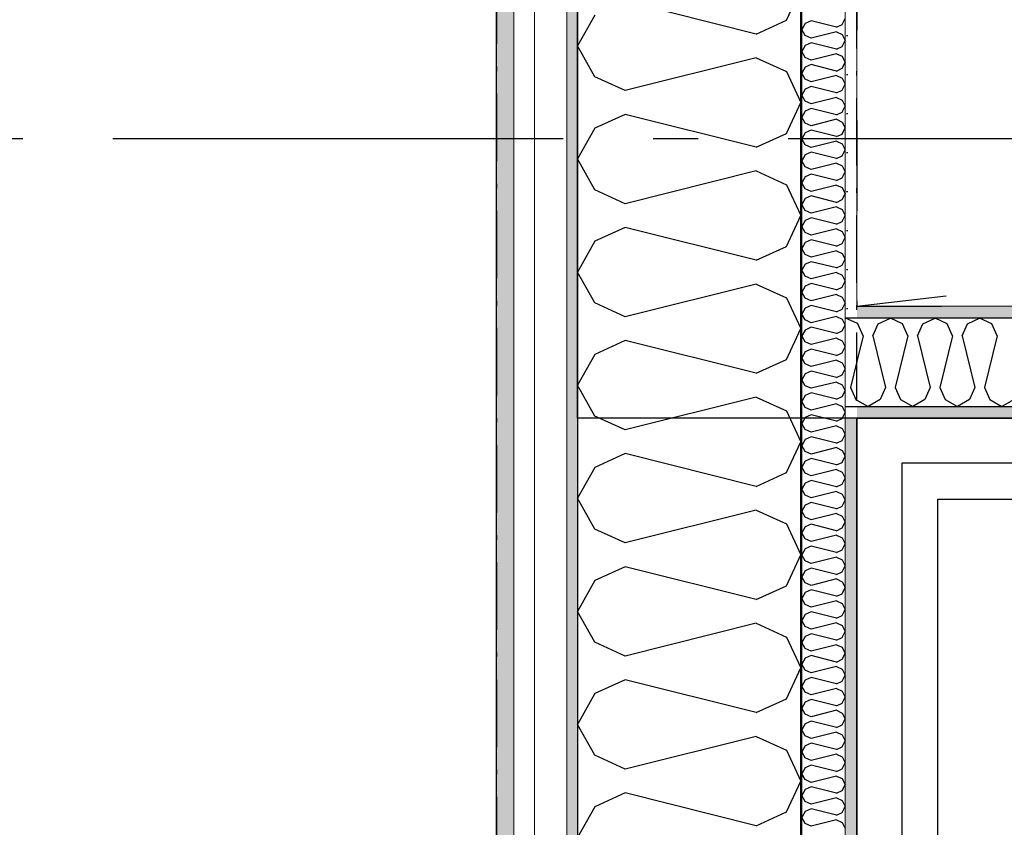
# Model space of a CAD drawing. Header units: millimetres. Extents: x -150 to 340869, y -1115 to 365939.
# Tile 109 of 193: x 307831 to 308925, y 351594 to 352490. Entities that reach past the tile are written whole.
import ezdxf
from ezdxf.enums import TextEntityAlignment as Align

# ---------------------------------------------------------------- set-up
doc = ezdxf.new("R2010")
doc.units = ezdxf.units.MM
doc.header["$LTSCALE"] = 0.5
doc.header["$MEASUREMENT"] = 0
for name, pattern in [('Akselinje', [1500, 1000, -200, 100, -200]), ('Over snittplan', [260, 150, -50, 10, -50]), ('PLINE', [0]), ('Stipling', [400, 200, -200])]:
    doc.linetypes.add(name, pattern=pattern)
for name, color, linetype in [('0(Nye konstruksjoner)', 7, 'Continuous'), ('232- Ikke-bærende yttervegger (Skravur)(Nye konstruksjoner)', 7, 'Continuous'), ('232- Ikke-bærende yttervegger(Nye konstruksjoner)', 7, 'Continuous'), ('242- Ikke-bærende innervegger (Skravur)(Nye konstruksjoner)', 7, 'Continuous'), ('242- Ikke-bærende innervegger(Nye konstruksjoner)', 7, 'Continuous'), ('255- Gulvoverflate(Nye konstruksjoner)', 7, 'Continuous'), ('26-- Yttertak(Nye konstruksjoner)', 7, 'Continuous'), ('281- Innvendige trapper(Nye konstruksjoner)', 7, 'Continuous'), ('287- Andre rekkverk_ håndlister og fendere(Nye konstruksjoner)', 7, 'Continuous'), ('82-- Modullinjer(Nye konstruksjoner)', 7, 'Continuous'), ('842-M___1_50 Målsetting bygning(Nye konstruksjoner)', 7, 'Continuous'), ('862- M___Nettoareal(Nye konstruksjoner)', 7, 'Continuous'), ('862- M___Nettoareal(Polylinje)(Nye konstruksjoner)', 7, 'Continuous'), ('862- M___Nettoareal(Tekst)(Nye konstruksjoner)', 7, 'Continuous')]:
    doc.layers.add(name, color=color, linetype=linetype)
doc.layers.add('235- Utvendig kledning og overflate(Nye konstruksjoner)', color=7, linetype='Continuous', lineweight=0)
doc.layers.add('236- Innvendig kledning og overflate(Nye konstruksjoner)', color=7, linetype='Continuous', lineweight=0)
doc.styles.add('GENERATED_STYLE_1', font='txt')
doc.styles.add('GENERATED_STYLE_2', font='arial.ttf')
doc.styles.add('GENERATED_STYLE_4', font='arial.ttf')
doc.dimstyles.new('GENERATED_STYLE__1', dxfattribs={"dimtxt": 100, "dimasz": 95, "dimexe": 0.18, "dimexo": 0.0625, "dimgap": 0, "dimtad": 1, "dimtih": 1, "dimtoh": 1, "dimdec": 0, "dimzin": 0, "dimdsep": 46, "dimtxsty": 'GENERATED_STYLE_2', "dimblk": 'ARROWHEAD_6', "dimblk1": 'ARROWHEAD_6', "dimblk2": 'ARROWHEAD_6', "dimcen": 0.09, "dimse1": 1, "dimse2": 1, "dimclrd": 256, "dimclre": 256, "dimclrt": 256, "dimadec": 1, "dimazin": 0, "dimtfac": 1, "dimtdec": 4, "dimtmove": 0, "dimatfit": 3, "dimfxl": 1, "dimtolj": 1, "dimtzin": 0, "dimarcsym": 0})
doc.dimstyles.new('GENERATED_STYLE__3', dxfattribs={"dimtxt": 100, "dimasz": 95, "dimexe": 0.18, "dimexo": 0.0625, "dimgap": 0, "dimtad": 1, "dimdec": 0, "dimzin": 0, "dimdsep": 46, "dimtxsty": 'GENERATED_STYLE_2', "dimblk": 'ARROWHEAD_6', "dimblk1": 'ARROWHEAD_6', "dimblk2": 'ARROWHEAD_6', "dimcen": 0.09, "dimse1": 1, "dimse2": 1, "dimclrd": 256, "dimclre": 256, "dimclrt": 256, "dimadec": 1, "dimazin": 0, "dimtfac": 1, "dimtdec": 4, "dimtmove": 0, "dimatfit": 3, "dimfxl": 1, "dimtolj": 1, "dimtzin": 0, "dimarcsym": 0})
pattern_1 = [(0, (0, 0), (0, 43.30127), [0, -25]), (0, (12.5, 21.65), (0, 43.30127), [0, -25])]

# ---------------------------------------------------------------- blocks, each defined once
blk = doc.blocks.new('TRAPP__1', base_point=(313176.5, 351580.6))
at = {"layer": '862- M___Nettoareal(Polylinje)(Nye konstruksjoner)', "linetype": 'PLINE', "flags": 128}
blk.add_lwpolyline([(308760.9, 349447.8), (312360.9, 349447.8), (314360.9, 349447.8), (314360.9, 352047.8), (312360.9, 352047.8), (308760.9, 352047.8)], close=True, dxfattribs=at)
at = {"layer": '862- M___Nettoareal(Tekst)(Nye konstruksjoner)', "style": 'GENERATED_STYLE_1'}
for tag, p in [('DUMMY_861', (313402.1, 351768.8)), ('ROOM_NAME', (312950.9, 351717.2)), ('DUMMY_862', (312950.9, 351580.6))]:
    blk.add_attdef(tag, text='', height=100, dxfattribs=at).set_placement(p, align=Align.TOP_LEFT)
blk = doc.blocks.new('Ikke målbart areal__5', base_point=(311032.2, 353119.9))
at = {"layer": '862- M___Nettoareal(Polylinje)(Nye konstruksjoner)', "linetype": 'Stipling', "flags": 128}
blk.add_lwpolyline([(316890.9, 354047.8), (308760.9, 354047.8), (308760.9, 353103.4), (308760.9, 352171.8), (314484.9, 352171.8), (314484.9, 351613.4), (316890.9, 351613.4)], close=True, dxfattribs=at)
at = {"layer": '862- M___Nettoareal(Tekst)(Nye konstruksjoner)', "style": 'GENERATED_STYLE_1'}
for tag, p in [('DUMMY_861', (311580.1, 353308.2)), ('ROOM_NAME', (310484.3, 353265.5)), ('DUMMY_862', (310484.3, 353119.9))]:
    blk.add_attdef(tag, text='', height=100, dxfattribs=at).set_placement(p, align=Align.TOP_LEFT)
blk = doc.blocks.new('*X42')
at = {"layer": '232- Ikke-bærende yttervegger (Skravur)(Nye konstruksjoner)', "linetype": 'PLINE'}
for p, q in [((308703.6, 352485.5), (308699.9, 352478.8)), ((308710.1, 352488.4), (308703.6, 352485.5)), ((308738.3, 352481.4), (308710.1, 352488.4)), ((308738.3, 352481.4), (308744.8, 352484.4)), ((308744.8, 352484.4), (308747.9, 352491)), ((308703.6, 352472.2), (308699.9, 352478.8)), ((308738.3, 352476.3), (308710.1, 352469.3)), ((308738.3, 352476.3), (308744.8, 352473.3)), ((308744.8, 352473.3), (308747.9, 352466.7)), ((308710.1, 352469.3), (308703.6, 352472.2)), ((308710.1, 352464.2), (308703.6, 352461.2)), ((308738.3, 352457.1), (308710.1, 352464.2)), ((308744.8, 352460.1), (308747.9, 352466.7)), ((308703.6, 352461.2), (308699.9, 352454.6)), ((308703.6, 352447.9), (308699.9, 352454.6)), ((308738.3, 352452), (308710.1, 352445)), ((308738.3, 352457.1), (308744.8, 352460.1)), ((308738.3, 352452), (308744.8, 352449.1)), ((308710.1, 352445), (308703.6, 352447.9)), ((308710.1, 352439.9), (308703.6, 352436.9)), ((308738.3, 352432.8), (308710.1, 352439.9)), ((308744.8, 352449.1), (308747.9, 352442.4)), ((308744.8, 352435.8), (308747.9, 352442.4)), ((308703.6, 352436.9), (308699.9, 352430.3)), ((308703.6, 352423.7), (308699.9, 352430.3)), ((308738.3, 352432.8), (308744.8, 352435.8)), ((308710.1, 352420.7), (308703.6, 352423.7)), ((308738.3, 352427.7), (308710.1, 352420.7)), ((308738.3, 352427.7), (308744.8, 352424.8)), ((308744.8, 352424.8), (308747.9, 352418.1)), ((308744.8, 352411.5), (308747.9, 352418.1)), ((308703.6, 352412.6), (308699.9, 352406)), ((308710.1, 352415.6), (308703.6, 352412.6)), ((308738.3, 352408.6), (308710.1, 352415.6)), ((308738.3, 352408.6), (308744.8, 352411.5)), ((308703.6, 352399.4), (308699.9, 352406)), ((308710.1, 352396.4), (308703.6, 352399.4)), ((308738.3, 352403.5), (308710.1, 352396.4)), ((308738.3, 352403.5), (308744.8, 352400.5)), ((308744.8, 352400.5), (308747.9, 352393.9)), ((308703.6, 352388.4), (308699.9, 352381.7)), ((308710.1, 352391.3), (308703.6, 352388.4)), ((308738.3, 352384.3), (308710.1, 352391.3)), ((308738.3, 352384.3), (308744.8, 352387.2)), ((308744.8, 352387.2), (308747.9, 352393.9)), ((308703.6, 352375.1), (308699.9, 352381.7)), ((308710.1, 352372.1), (308703.6, 352375.1)), ((308738.3, 352379.2), (308710.1, 352372.1)), ((308738.3, 352379.2), (308744.8, 352376.2)), ((308744.8, 352376.2), (308747.9, 352369.6)), ((308703.6, 352364.1), (308699.9, 352357.4)), ((308710.1, 352367), (308703.6, 352364.1)), ((308738.3, 352360), (308710.1, 352367)), ((308744.8, 352362.9), (308747.9, 352369.6)), ((308703.6, 352350.8), (308699.9, 352357.4)), ((308738.3, 352354.9), (308710.1, 352347.8)), ((308738.3, 352360), (308744.8, 352362.9)), ((308738.3, 352354.9), (308744.8, 352351.9)), ((308710.1, 352347.8), (308703.6, 352350.8)), ((308710.1, 352342.7), (308703.6, 352339.8)), ((308738.3, 352335.7), (308710.1, 352342.7)), ((308744.8, 352351.9), (308747.9, 352345.3)), ((308744.8, 352338.7), (308747.9, 352345.3)), ((308703.6, 352339.8), (308699.9, 352333.2)), ((308703.6, 352326.5), (308699.9, 352333.2)), ((308738.3, 352330.6), (308710.1, 352323.6)), ((308738.3, 352335.7), (308744.8, 352338.7)), ((308738.3, 352330.6), (308744.8, 352327.6)), ((308710.1, 352323.6), (308703.6, 352326.5)), ((308744.8, 352327.6), (308747.9, 352321)), ((308744.8, 352314.4), (308747.9, 352321)), ((308703.6, 352315.5), (308699.9, 352308.9)), ((308703.6, 352302.2), (308699.9, 352308.9)), ((308710.1, 352318.5), (308703.6, 352315.5)), ((308738.3, 352311.4), (308710.1, 352318.5)), ((308738.3, 352311.4), (308744.8, 352314.4)), ((308710.1, 352299.3), (308703.6, 352302.2)), ((308738.3, 352306.3), (308710.1, 352299.3)), ((308738.3, 352306.3), (308744.8, 352303.4)), ((308744.8, 352303.4), (308747.9, 352296.7)), ((308703.6, 352291.2), (308699.9, 352284.6)), ((308710.1, 352294.2), (308703.6, 352291.2)), ((308738.3, 352287.1), (308710.1, 352294.2)), ((308738.3, 352287.1), (308744.8, 352290.1)), ((308744.8, 352290.1), (308747.9, 352296.7)), ((308703.6, 352278), (308699.9, 352284.6)), ((308710.1, 352275), (308703.6, 352278)), ((308738.3, 352282), (308710.1, 352275)), ((308738.3, 352282), (308744.8, 352279.1)), ((308744.8, 352279.1), (308747.9, 352272.5)), ((308703.6, 352266.9), (308699.9, 352260.3)), ((308710.1, 352269.9), (308703.6, 352266.9)), ((308738.3, 352262.9), (308710.1, 352269.9)), ((308738.3, 352262.9), (308744.8, 352265.8)), ((308744.8, 352265.8), (308747.9, 352272.5)), ((308703.6, 352253.7), (308699.9, 352260.3)), ((308738.3, 352257.8), (308710.1, 352250.7)), ((308738.3, 352257.8), (308744.8, 352254.8)), ((308744.8, 352254.8), (308747.9, 352248.2)), ((308710.1, 352250.7), (308703.6, 352253.7)), ((308710.1, 352245.6), (308703.6, 352242.7)), ((308738.3, 352238.6), (308710.1, 352245.6)), ((308744.8, 352241.5), (308747.9, 352248.2)), ((308703.6, 352242.7), (308699.9, 352236)), ((308703.6, 352229.4), (308699.9, 352236)), ((308738.3, 352233.5), (308710.1, 352226.4)), ((308738.3, 352238.6), (308744.8, 352241.5)), ((308738.3, 352233.5), (308744.8, 352230.5)), ((308710.1, 352226.4), (308703.6, 352229.4)), ((308710.1, 352221.3), (308703.6, 352218.4)), ((308738.3, 352214.3), (308710.1, 352221.3)), ((308744.8, 352230.5), (308747.9, 352223.9)), ((308744.8, 352217.3), (308747.9, 352223.9)), ((308703.6, 352218.4), (308699.9, 352211.8)), ((308703.6, 352205.1), (308699.9, 352211.8)), ((308738.3, 352214.3), (308744.8, 352217.3)), ((308710.1, 352202.2), (308703.6, 352205.1)), ((308738.3, 352209.2), (308710.1, 352202.2)), ((308738.3, 352209.2), (308744.8, 352206.2)), ((308744.8, 352206.2), (308747.9, 352199.6)), ((308744.8, 352193), (308747.9, 352199.6)), ((308703.6, 352194.1), (308699.9, 352187.5)), ((308710.1, 352197.1), (308703.6, 352194.1)), ((308738.3, 352190), (308710.1, 352197.1)), ((308738.3, 352190), (308744.8, 352193)), ((308703.6, 352180.8), (308699.9, 352187.5)), ((308710.1, 352177.9), (308703.6, 352180.8)), ((308738.3, 352184.9), (308710.1, 352177.9)), ((308738.3, 352184.9), (308744.8, 352182)), ((308744.8, 352182), (308747.9, 352175.3)), ((308703.6, 352169.8), (308699.9, 352163.2)), ((308710.1, 352172.8), (308703.6, 352169.8)), ((308738.3, 352165.7), (308710.1, 352172.8)), ((308738.3, 352165.7), (308744.8, 352168.7)), ((308744.8, 352168.7), (308747.9, 352175.3)), ((308703.6, 352156.6), (308699.9, 352163.2)), ((308710.1, 352153.6), (308703.6, 352156.6)), ((308738.3, 352160.6), (308710.1, 352153.6)), ((308738.3, 352160.6), (308744.8, 352157.7)), ((308744.8, 352157.7), (308747.9, 352151)), ((308703.6, 352145.5), (308699.9, 352138.9)), ((308710.1, 352148.5), (308703.6, 352145.5)), ((308738.3, 352141.5), (308710.1, 352148.5)), ((308738.3, 352141.5), (308744.8, 352144.4)), ((308744.8, 352144.4), (308747.9, 352151)), ((308703.6, 352132.3), (308699.9, 352138.9)), ((308738.3, 352136.4), (308710.1, 352129.3)), ((308738.3, 352136.4), (308744.8, 352133.4)), ((308710.1, 352129.3), (308703.6, 352132.3)), ((308710.1, 352124.2), (308703.6, 352121.3)), ((308738.3, 352117.2), (308710.1, 352124.2)), ((308744.8, 352133.4), (308747.9, 352126.8)), ((308744.8, 352120.1), (308747.9, 352126.8)), ((308703.6, 352121.3), (308699.9, 352114.6)), ((308703.6, 352108), (308699.9, 352114.6)), ((308738.3, 352112.1), (308710.1, 352105)), ((308738.3, 352117.2), (308744.8, 352120.1)), ((308738.3, 352112.1), (308744.8, 352109.1)), ((308710.1, 352105), (308703.6, 352108)), ((308744.8, 352109.1), (308747.9, 352102.5)), ((308744.8, 352095.9), (308747.9, 352102.5)), ((308703.6, 352097), (308699.9, 352090.3)), ((308703.6, 352083.7), (308699.9, 352090.3)), ((308710.1, 352099.9), (308703.6, 352097)), ((308738.3, 352092.9), (308710.1, 352099.9)), ((308738.3, 352092.9), (308744.8, 352095.9)), ((308710.1, 352080.8), (308703.6, 352083.7)), ((308738.3, 352087.8), (308710.1, 352080.8)), ((308738.3, 352087.8), (308744.8, 352084.8)), ((308744.8, 352084.8), (308747.9, 352078.2)), ((308703.6, 352072.7), (308699.9, 352066.1)), ((308710.1, 352075.7), (308703.6, 352072.7)), ((308738.3, 352068.6), (308710.1, 352075.7)), ((308738.3, 352068.6), (308744.8, 352071.6)), ((308744.8, 352071.6), (308747.9, 352078.2)), ((308703.6, 352059.4), (308699.9, 352066.1)), ((308710.1, 352056.5), (308703.6, 352059.4)), ((308738.3, 352063.5), (308710.1, 352056.5)), ((308738.3, 352063.5), (308744.8, 352060.6)), ((308744.8, 352060.6), (308747.9, 352053.9)), ((308703.6, 352048.4), (308699.9, 352041.8)), ((308710.1, 352051.4), (308703.6, 352048.4)), ((308738.3, 352044.3), (308710.1, 352051.4)), ((308738.3, 352044.3), (308744.8, 352047.3)), ((308744.8, 352047.3), (308747.9, 352053.9)), ((308703.6, 352035.2), (308699.9, 352041.8)), ((308710.1, 352032.2), (308703.6, 352035.2)), ((308738.3, 352039.2), (308710.1, 352032.2)), ((308738.3, 352039.2), (308744.8, 352036.3)), ((308744.8, 352036.3), (308747.9, 352029.6)), ((308710.1, 352027.1), (308703.6, 352024.1)), ((308738.3, 352020.1), (308710.1, 352027.1)), ((308744.8, 352023), (308747.9, 352029.6)), ((308703.6, 352024.1), (308699.9, 352017.5)), ((308703.6, 352010.9), (308699.9, 352017.5)), ((308738.3, 352015), (308710.1, 352007.9)), ((308738.3, 352020.1), (308744.8, 352023)), ((308738.3, 352015), (308744.8, 352012)), ((308710.1, 352007.9), (308703.6, 352010.9)), ((308710.1, 352002.8), (308703.6, 351999.9)), ((308738.3, 351995.8), (308710.1, 352002.8)), ((308744.8, 352012), (308747.9, 352005.4)), ((308744.8, 351998.7), (308747.9, 352005.4)), ((308703.6, 351999.9), (308699.9, 351993.2)), ((308703.6, 351986.6), (308699.9, 351993.2)), ((308738.3, 351995.8), (308744.8, 351998.7)), ((308710.1, 351983.6), (308703.6, 351986.6)), ((308738.3, 351990.7), (308710.1, 351983.6)), ((308738.3, 351990.7), (308744.8, 351987.7)), ((308744.8, 351987.7), (308747.9, 351981.1)), ((308744.8, 351974.4), (308747.9, 351981.1)), ((308703.6, 351975.6), (308699.9, 351968.9)), ((308710.1, 351978.5), (308703.6, 351975.6)), ((308738.3, 351971.5), (308710.1, 351978.5)), ((308738.3, 351971.5), (308744.8, 351974.4)), ((308703.6, 351962.3), (308699.9, 351968.9)), ((308710.1, 351959.3), (308703.6, 351962.3)), ((308738.3, 351966.4), (308710.1, 351959.3)), ((308738.3, 351966.4), (308744.8, 351963.4)), ((308744.8, 351963.4), (308747.9, 351956.8)), ((308703.6, 351951.3), (308699.9, 351944.7)), ((308710.1, 351954.2), (308703.6, 351951.3)), ((308738.3, 351947.2), (308710.1, 351954.2)), ((308738.3, 351947.2), (308744.8, 351950.2)), ((308744.8, 351950.2), (308747.9, 351956.8)), ((308703.6, 351938), (308699.9, 351944.7)), ((308710.1, 351935.1), (308703.6, 351938)), ((308738.3, 351942.1), (308710.1, 351935.1)), ((308738.3, 351942.1), (308744.8, 351939.1)), ((308744.8, 351939.1), (308747.9, 351932.5)), ((308703.6, 351927), (308699.9, 351920.4)), ((308710.1, 351930), (308703.6, 351927)), ((308738.3, 351922.9), (308710.1, 351930)), ((308738.3, 351922.9), (308744.8, 351925.9)), ((308744.8, 351925.9), (308747.9, 351932.5)), ((308703.6, 351913.7), (308699.9, 351920.4)), ((308738.3, 351917.8), (308710.1, 351910.8)), ((308738.3, 351917.8), (308744.8, 351914.9)), ((308744.8, 351914.9), (308747.9, 351908.2)), ((308710.1, 351910.8), (308703.6, 351913.7)), ((308710.1, 351905.7), (308703.6, 351902.7)), ((308738.3, 351898.6), (308710.1, 351905.7)), ((308744.8, 351901.6), (308747.9, 351908.2)), ((308703.6, 351902.7), (308699.9, 351896.1)), ((308703.6, 351889.5), (308699.9, 351896.1)), ((308738.3, 351893.5), (308710.1, 351886.5)), ((308738.3, 351898.6), (308744.8, 351901.6)), ((308738.3, 351893.5), (308744.8, 351890.6)), ((308710.1, 351886.5), (308703.6, 351889.5)), ((308744.8, 351890.6), (308747.9, 351884)), ((308744.8, 351877.3), (308747.9, 351884)), ((308703.6, 351878.4), (308699.9, 351871.8)), ((308703.6, 351865.2), (308699.9, 351871.8)), ((308710.1, 351881.4), (308703.6, 351878.4)), ((308738.3, 351874.4), (308710.1, 351881.4)), ((308738.3, 351874.4), (308744.8, 351877.3)), ((308710.1, 351862.2), (308703.6, 351865.2)), ((308738.3, 351869.3), (308710.1, 351862.2)), ((308738.3, 351869.3), (308744.8, 351866.3)), ((308744.8, 351866.3), (308747.9, 351859.7)), ((308703.6, 351854.2), (308699.9, 351847.5)), ((308710.1, 351857.1), (308703.6, 351854.2)), ((308738.3, 351850.1), (308710.1, 351857.1)), ((308738.3, 351850.1), (308744.8, 351853)), ((308744.8, 351853), (308747.9, 351859.7)), ((308703.6, 351840.9), (308699.9, 351847.5)), ((308710.1, 351837.9), (308703.6, 351840.9)), ((308738.3, 351845), (308710.1, 351837.9)), ((308738.3, 351845), (308744.8, 351842)), ((308744.8, 351842), (308747.9, 351835.4)), ((308703.6, 351829.9), (308699.9, 351823.3)), ((308710.1, 351832.8), (308703.6, 351829.9)), ((308738.3, 351825.8), (308710.1, 351832.8)), ((308738.3, 351825.8), (308744.8, 351828.8)), ((308744.8, 351828.8), (308747.9, 351835.4)), ((308703.6, 351816.6), (308699.9, 351823.3)), ((308710.1, 351813.7), (308703.6, 351816.6)), ((308738.3, 351820.7), (308710.1, 351813.7)), ((308738.3, 351820.7), (308744.8, 351817.7)), ((308744.8, 351817.7), (308747.9, 351811.1)), ((308703.6, 351805.6), (308699.9, 351799)), ((308710.1, 351808.6), (308703.6, 351805.6)), ((308738.3, 351801.5), (308710.1, 351808.6)), ((308744.8, 351804.5), (308747.9, 351811.1)), ((308703.6, 351792.3), (308699.9, 351799)), ((308738.3, 351796.4), (308710.1, 351789.4)), ((308738.3, 351801.5), (308744.8, 351804.5)), ((308738.3, 351796.4), (308744.8, 351793.5)), ((308710.1, 351789.4), (308703.6, 351792.3)), ((308710.1, 351784.3), (308703.6, 351781.3)), ((308738.3, 351777.2), (308710.1, 351784.3)), ((308744.8, 351793.5), (308747.9, 351786.8)), ((308744.8, 351780.2), (308747.9, 351786.8)), ((308703.6, 351781.3), (308699.9, 351774.7)), ((308703.6, 351768.1), (308699.9, 351774.7)), ((308738.3, 351777.2), (308744.8, 351780.2)), ((308710.1, 351765.1), (308703.6, 351768.1)), ((308738.3, 351772.1), (308710.1, 351765.1)), ((308738.3, 351772.1), (308744.8, 351769.2)), ((308744.8, 351769.2), (308747.9, 351762.5)), ((308744.8, 351755.9), (308747.9, 351762.5)), ((308703.6, 351757), (308699.9, 351750.4)), ((308710.1, 351760), (308703.6, 351757)), ((308738.3, 351753), (308710.1, 351760)), ((308738.3, 351753), (308744.8, 351755.9)), ((308703.6, 351743.8), (308699.9, 351750.4)), ((308710.1, 351740.8), (308703.6, 351743.8)), ((308738.3, 351747.9), (308710.1, 351740.8)), ((308738.3, 351747.9), (308744.8, 351744.9)), ((308744.8, 351744.9), (308747.9, 351738.3)), ((308703.6, 351732.8), (308699.9, 351726.1)), ((308710.1, 351735.7), (308703.6, 351732.8)), ((308738.3, 351728.7), (308710.1, 351735.7)), ((308738.3, 351728.7), (308744.8, 351731.6)), ((308744.8, 351731.6), (308747.9, 351738.3)), ((308703.6, 351719.5), (308699.9, 351726.1)), ((308710.1, 351716.5), (308703.6, 351719.5)), ((308738.3, 351723.6), (308710.1, 351716.5)), ((308738.3, 351723.6), (308744.8, 351720.6)), ((308744.8, 351720.6), (308747.9, 351714)), ((308703.6, 351708.5), (308699.9, 351701.8)), ((308710.1, 351711.4), (308703.6, 351708.5)), ((308738.3, 351704.4), (308710.1, 351711.4)), ((308738.3, 351704.4), (308744.8, 351707.4)), ((308744.8, 351707.4), (308747.9, 351714)), ((308703.6, 351695.2), (308699.9, 351701.8)), ((308738.3, 351699.3), (308710.1, 351692.3)), ((308738.3, 351699.3), (308744.8, 351696.3)), ((308744.8, 351696.3), (308747.9, 351689.7)), ((308710.1, 351692.3), (308703.6, 351695.2)), ((308710.1, 351687.2), (308703.6, 351684.2)), ((308738.3, 351680.1), (308710.1, 351687.2)), ((308744.8, 351683.1), (308747.9, 351689.7)), ((308703.6, 351684.2), (308699.9, 351677.6)), ((308703.6, 351670.9), (308699.9, 351677.6)), ((308738.3, 351675), (308710.1, 351668)), ((308738.3, 351680.1), (308744.8, 351683.1)), ((308738.3, 351675), (308744.8, 351672.1)), ((308710.1, 351668), (308703.6, 351670.9)), ((308744.8, 351672.1), (308747.9, 351665.4)), ((308744.8, 351658.8), (308747.9, 351665.4)), ((308703.6, 351659.9), (308699.9, 351653.3)), ((308703.6, 351646.7), (308699.9, 351653.3)), ((308710.1, 351662.9), (308703.6, 351659.9)), ((308738.3, 351655.8), (308710.1, 351662.9)), ((308738.3, 351655.8), (308744.8, 351658.8)), ((308710.1, 351643.7), (308703.6, 351646.7)), ((308738.3, 351650.7), (308710.1, 351643.7)), ((308738.3, 351650.7), (308744.8, 351647.8)), ((308744.8, 351647.8), (308747.9, 351641.1)), ((308703.6, 351635.6), (308699.9, 351629)), ((308710.1, 351638.6), (308703.6, 351635.6)), ((308738.3, 351631.6), (308710.1, 351638.6)), ((308738.3, 351631.6), (308744.8, 351634.5)), ((308744.8, 351634.5), (308747.9, 351641.1)), ((308703.6, 351622.4), (308699.9, 351629)), ((308710.1, 351619.4), (308703.6, 351622.4)), ((308738.3, 351626.4), (308710.1, 351619.4)), ((308738.3, 351626.4), (308744.8, 351623.5)), ((308744.8, 351623.5), (308747.9, 351616.9)), ((308703.6, 351611.4), (308699.9, 351604.7)), ((308710.1, 351614.3), (308703.6, 351611.4)), ((308738.3, 351607.3), (308710.1, 351614.3)), ((308738.3, 351607.3), (308744.8, 351610.2)), ((308744.8, 351610.2), (308747.9, 351616.9)), ((308703.6, 351598.1), (308699.9, 351604.7)), ((308710.1, 351595.1), (308703.6, 351598.1)), ((308738.3, 351602.2), (308710.1, 351595.1)), ((308738.3, 351602.2), (308744.8, 351599.2)), ((308744.8, 351599.2), (308747.9, 351592.6))]:
    blk.add_line(p, q, dxfattribs=at)
blk = doc.blocks.new('*X44')
at = {"layer": '232- Ikke-bærende yttervegger (Skravur)(Nye konstruksjoner)', "linetype": 'PLINE'}
for p, q in [((308682.7, 352489.1), (308698.9, 352523.4)), ((308649.1, 352473.8), (308503.6, 352510.2)), ((308470, 352494.9), (308450.9, 352460.6)), ((308649.1, 352473.8), (308682.7, 352489.1)), ((308470, 352426.4), (308450.9, 352460.6)), ((308649.1, 352447.5), (308503.6, 352411.1)), ((308649.1, 352447.5), (308682.7, 352432.2)), ((308682.7, 352432.2), (308698.9, 352397.9)), ((308503.6, 352411.1), (308470, 352426.4)), ((308682.7, 352363.6), (308698.9, 352397.9)), ((308503.6, 352384.7), (308470, 352369.4)), ((308649.1, 352348.4), (308503.6, 352384.7)), ((308470, 352369.4), (308450.9, 352335.2)), ((308649.1, 352348.4), (308682.7, 352363.6)), ((308470, 352300.9), (308450.9, 352335.2)), ((308649.1, 352322), (308503.6, 352285.6)), ((308649.1, 352322), (308682.7, 352306.7)), ((308503.6, 352285.6), (308470, 352300.9)), ((308682.7, 352306.7), (308698.9, 352272.5)), ((308682.7, 352238.2), (308698.9, 352272.5)), ((308503.6, 352259.3), (308470, 352244)), ((308649.1, 352222.9), (308503.6, 352259.3)), ((308470, 352244), (308450.9, 352209.7)), ((308649.1, 352222.9), (308682.7, 352238.2)), ((308470, 352175.5), (308450.9, 352209.7)), ((308649.1, 352196.5), (308503.6, 352160.2)), ((308649.1, 352196.5), (308682.7, 352181.3)), ((308682.7, 352181.3), (308698.9, 352147)), ((308503.6, 352160.2), (308470, 352175.5)), ((308682.7, 352112.7), (308698.9, 352147)), ((308503.6, 352133.8), (308470, 352118.5)), ((308649.1, 352097.5), (308503.6, 352133.8)), ((308470, 352118.5), (308450.9, 352084.3)), ((308649.1, 352097.5), (308682.7, 352112.7)), ((308470, 352050), (308450.9, 352084.3)), ((308649.1, 352071.1), (308503.6, 352034.7)), ((308649.1, 352071.1), (308682.7, 352055.8)), ((308503.6, 352034.7), (308470, 352050)), ((308682.7, 352055.8), (308698.9, 352021.5)), ((308682.7, 351987.3), (308698.9, 352021.5)), ((308503.6, 352008.4), (308470, 351993.1)), ((308649.1, 351972), (308503.6, 352008.4)), ((308470, 351993.1), (308450.9, 351958.8)), ((308649.1, 351972), (308682.7, 351987.3)), ((308470, 351924.6), (308450.9, 351958.8)), ((308649.1, 351945.6), (308503.6, 351909.3)), ((308649.1, 351945.6), (308682.7, 351930.4)), ((308682.7, 351930.4), (308698.9, 351896.1)), ((308503.6, 351909.3), (308470, 351924.6)), ((308682.7, 351861.8), (308698.9, 351896.1)), ((308503.6, 351882.9), (308470, 351867.6)), ((308649.1, 351846.5), (308503.6, 351882.9)), ((308470, 351867.6), (308450.9, 351833.4)), ((308649.1, 351846.5), (308682.7, 351861.8)), ((308470, 351799.1), (308450.9, 351833.4)), ((308649.1, 351820.2), (308503.6, 351783.8)), ((308649.1, 351820.2), (308682.7, 351804.9)), ((308503.6, 351783.8), (308470, 351799.1)), ((308682.7, 351804.9), (308698.9, 351770.6)), ((308682.7, 351736.4), (308698.9, 351770.6)), ((308503.6, 351757.5), (308470, 351742.2)), ((308649.1, 351721.1), (308503.6, 351757.5)), ((308470, 351742.2), (308450.9, 351707.9)), ((308649.1, 351721.1), (308682.7, 351736.4)), ((308470, 351673.7), (308450.9, 351707.9)), ((308649.1, 351694.7), (308503.6, 351658.4)), ((308649.1, 351694.7), (308682.7, 351679.4)), ((308682.7, 351679.4), (308698.9, 351645.2)), ((308503.6, 351658.4), (308470, 351673.7)), ((308682.7, 351610.9), (308698.9, 351645.2)), ((308503.6, 351632), (308470, 351616.7)), ((308649.1, 351595.6), (308503.6, 351632)), ((308470, 351616.7), (308450.9, 351582.5)), ((308649.1, 351595.6), (308682.7, 351610.9))]:
    blk.add_line(p, q, dxfattribs=at)
blk = doc.blocks.new('*X67')
at = {"layer": '242- Ikke-bærende innervegger (Skravur)(Nye konstruksjoner)', "linetype": 'PLINE'}
for p, q in [((308747.9, 352158.6), (308748.5, 352158.8)), ((308760.9, 352153), (308748.5, 352158.8)), ((308760.9, 352110.4), (308753.7, 352081.7)), ((308753.7, 352081.7), (308759.8, 352068.4)), ((308759.8, 352068.4), (308760.9, 352067.8))]:
    blk.add_line(p, q, dxfattribs=at)
blk = doc.blocks.new('*X68')
at = {"layer": '242- Ikke-bærende innervegger (Skravur)(Nye konstruksjoner)', "linetype": 'PLINE'}
for p, q in [((308784.6, 352152.4), (308798.1, 352158.8)), ((308811.6, 352152.4), (308798.1, 352158.8)), ((308834.1, 352152.4), (308847.7, 352158.8)), ((308861.2, 352152.4), (308847.7, 352158.8)), ((308883.7, 352152.4), (308897.2, 352158.8)), ((308910.8, 352152.4), (308897.2, 352158.8)), ((308762.1, 352152.4), (308760.9, 352153)), ((308768.1, 352139.2), (308762.1, 352152.4)), ((308778.5, 352139.2), (308784.6, 352152.4)), ((308817.7, 352139.2), (308811.6, 352152.4)), ((308828.1, 352139.2), (308834.1, 352152.4)), ((308867.2, 352139.2), (308861.2, 352152.4)), ((308877.7, 352139.2), (308883.7, 352152.4)), ((308916.8, 352139.2), (308910.8, 352152.4)), ((308768.1, 352139.2), (308760.9, 352110.4)), ((308778.5, 352139.2), (308792.9, 352081.7)), ((308817.7, 352139.2), (308803.3, 352081.7)), ((308828.1, 352139.2), (308842.5, 352081.7)), ((308867.2, 352139.2), (308852.9, 352081.7)), ((308877.7, 352139.2), (308892, 352081.7)), ((308916.8, 352139.2), (308902.5, 352081.7)), ((308792.9, 352081.7), (308786.8, 352068.4)), ((308803.3, 352081.7), (308809.3, 352068.4)), ((308842.5, 352081.7), (308836.4, 352068.4)), ((308852.9, 352081.7), (308858.9, 352068.4)), ((308892, 352081.7), (308886, 352068.4)), ((308902.5, 352081.7), (308908.5, 352068.4)), ((308786.8, 352068.4), (308773.3, 352060.8)), ((308809.3, 352068.4), (308822.9, 352060.8)), ((308836.4, 352068.4), (308822.9, 352060.8)), ((308858.9, 352068.4), (308872.5, 352060.8)), ((308886, 352068.4), (308872.5, 352060.8)), ((308908.5, 352068.4), (308922, 352060.8)), ((308935.6, 352068.4), (308922, 352060.8)), ((308760.9, 352067.8), (308773.3, 352060.8))]:
    blk.add_line(p, q, dxfattribs=at)
blk = doc.blocks.new('Standard grid marker[18]', base_point=(308450.9, 363787.1))
at = {"layer": '82-- Modullinjer(Nye konstruksjoner)', "linetype": 'Akselinje'}
blk.add_line((308450.9, 363587.1), (308450.9, 339987.1), dxfattribs=at)
at = {"layer": '82-- Modullinjer(Nye konstruksjoner)', "style": 'GENERATED_STYLE_4'}
for tag, p in [('AC_MarkerText_1_0', (308450.9, 363965.3)), ('AC_MarkerText_1_1', (308450.9, 339715.3))]:
    blk.add_attdef(tag, text='', height=100, rotation=360, dxfattribs=at).set_placement(p, align=Align.TOP_CENTER)
blk = doc.blocks.new('*D146')
at = {"layer": '842-M___1_50 Målsetting bygning(Nye konstruksjoner)', "linetype": 'PLINE'}
for p, q in [((309207.5, 352110.8), (309307.5, 352010.8)), ((309351.3, 352060.8), (309163.8, 352060.8)), ((309257.5, 349447.8), (309257.5, 352060.8)), ((309207.5, 349497.8), (309307.5, 349397.8)), ((309351.3, 349447.8), (309163.8, 349447.8))]:
    blk.add_line(p, q, dxfattribs=at)
at = {"layer": '842-M___1_50 Målsetting bygning(Nye konstruksjoner)', "insert": (309237.5, 350582.7), "char_height": 100, "attachment_point": 7, "rotation": 90, "style": 'GENERATED_STYLE_2'}
blk.add_mtext('\\A1;{\\pql;\\fArial|b0|i0|c0|p0;\\W1.000000;2\xa0613}', dxfattribs=at)
blk = doc.blocks.new('ARROWHEAD_6')
at = {"linetype": 'Continuous'}
for p, q in [((-0.5, -0.5), (0.5, 0.5)), ((0, 0), (-1, 0))]:
    blk.add_line(p, q, dxfattribs=at)
blk = doc.blocks.new('*D153')
at = {"layer": '842-M___1_50 Målsetting bygning(Nye konstruksjoner)', "linetype": 'PLINE'}
for p, q in [((308760.9, 349595.5), (308760.9, 349783)), ((310060.9, 349595.5), (310060.9, 349783)), ((308810.9, 349739.3), (308710.9, 349639.3)), ((310110.9, 349739.3), (310010.9, 349639.3)), ((308685.9, 349689.3), (308760.9, 349689.3)), ((308760.9, 349689.3), (310060.9, 349689.3))]:
    blk.add_line(p, q, dxfattribs=at)
at = {"layer": '842-M___1_50 Målsetting bygning(Nye konstruksjoner)', "insert": (309239.3, 349709.3), "char_height": 100, "attachment_point": 7, "style": 'GENERATED_STYLE_2'}
blk.add_mtext('\\A1;{\\pql;\\fArial|b0|i0|c0|p0;\\W1.000000;1\xa0300}', dxfattribs=at)
blk = doc.blocks.new('Standard grid marker[35]', base_point=(306234.8, 352357.8))
at = {"layer": '82-- Modullinjer(Nye konstruksjoner)', "linetype": 'Akselinje'}
blk.add_line((306434.8, 352357.8), (320034.8, 352357.8), dxfattribs=at)
at = {"layer": '82-- Modullinjer(Nye konstruksjoner)', "style": 'GENERATED_STYLE_4'}
blk.add_attdef('AC_MarkerText_1', text='', height=100, dxfattribs=at).set_placement((306109.8, 352411), align=Align.TOP_CENTER)

msp = doc.modelspace()

# ---------------------------------------------------------------- hatches: boundary and pattern name
at = {"layer": '232- Ikke-bærende yttervegger (Skravur)(Nye konstruksjoner)', "linetype": 'Continuous'}
h = msp.add_hatch(dxfattribs=at)
h.set_pattern_fill('Skrålinjer_2', color=256, style=0, pattern_type=2)
h.set_pattern_definition([(314.999954, (0, 0), (56.568588, 56.568497), [80, 0])])
h.paths.add_polyline_path([(308379.9, 343366.8), (308379.9, 354428.8), (308360.9, 354428.8), (308360.9, 343366.8)])
h = msp.add_hatch(dxfattribs=at)
h.set_pattern_fill('Prikker_tett', color=256, style=0, pattern_type=2)
h.set_pattern_definition(pattern_1)
h.paths.add_polyline_path([(308438.9, 343437.8), (308450.9, 343437.8), (308450.9, 354357.8), (308438.9, 354357.8)])
msp.add_hatch(color=256, dxfattribs=at).paths.add_polyline_path([(308699.9, 343686.8), (308699.9, 354108.8), (308698.9, 354108.8), (308698.9, 343686.8)])
h = msp.add_hatch(dxfattribs=at)
h.set_pattern_fill('Prikker_tett', color=256, style=0, pattern_type=2)
h.set_pattern_definition(pattern_1)
h.paths.add_polyline_path([(308760.9, 352171.8), (308760.9, 354047.8), (308747.9, 354047.8), (308747.9, 352171.8)])
h = msp.add_hatch(dxfattribs=at)
h.set_pattern_fill('Prikker_tett', color=256, style=0, pattern_type=2)
h.set_pattern_definition(pattern_1)
h.paths.add_polyline_path([(308760.9, 352158.8), (308760.9, 352171.8), (308747.9, 352171.8), (308747.9, 352158.8)])
h = msp.add_hatch(dxfattribs=at)
h.set_pattern_fill('Prikker_tett', color=256, style=0, pattern_type=2)
h.set_pattern_definition(pattern_1)
h.paths.add_polyline_path([(308760.9, 352047.8), (308760.9, 352060.8), (308747.9, 352060.8), (308747.9, 352047.8)])
h = msp.add_hatch(dxfattribs=at)
h.set_pattern_fill('Prikker_tett', color=256, style=0, pattern_type=2)
h.set_pattern_definition(pattern_1)
h.paths.add_polyline_path([(308760.9, 343747.8), (308760.9, 352047.8), (308747.9, 352047.8), (308747.9, 343747.8)])
at = {"layer": '242- Ikke-bærende innervegger (Skravur)(Nye konstruksjoner)', "linetype": 'Continuous'}
h = msp.add_hatch(dxfattribs=at)
h.set_pattern_fill('Prikker_tett', color=256, style=0, pattern_type=2)
h.set_pattern_definition(pattern_1)
h.paths.add_polyline_path([(314471.9, 352171.8), (308760.9, 352171.8), (308760.9, 352158.8), (314471.9, 352158.8)])
h = msp.add_hatch(dxfattribs=at)
h.set_pattern_fill('Prikker_tett', color=256, style=0, pattern_type=2)
h.set_pattern_definition(pattern_1)
h.paths.add_polyline_path([(314360.9, 352060.8), (308760.9, 352060.8), (308760.9, 352047.8), (314360.9, 352047.8)])

# ---------------------------------------------------------------- linework, layer by layer
at = {"layer": '0(Nye konstruksjoner)', "linetype": 'Stipling'}
msp.add_lwpolyline([(308760.9, 352171.8), (325033.1, 354047.8), (327720, 346207.8)], dxfattribs=at)
at = {"layer": '232- Ikke-bærende yttervegger(Nye konstruksjoner)', "linetype": 'PLINE'}
for p, q in [((308450.9, 354109.8), (308450.9, 343685.8)), ((308698.9, 343685.8), (308698.9, 354108.8)), ((308699.9, 343686.8), (308699.9, 354060.8)), ((308760.9, 352158.8), (308747.9, 352158.8)), ((308760.9, 352158.8), (308747.9, 352158.8)), ((308747.9, 352060.8), (308760.9, 352060.8)), ((308747.9, 352060.8), (308760.9, 352060.8))]:
    msp.add_line(p, q, dxfattribs=at)
at = {"layer": '232- Ikke-bærende yttervegger(Nye konstruksjoner)', "linetype": 'Over snittplan', "flags": 128}
for points in [[(308360.9, 354357.8), (308360.9, 343347.8)], [(308760.9, 343747.8), (308760.9, 354357.8)]]:
    msp.add_lwpolyline(points, dxfattribs=at)
at = {"layer": '235- Utvendig kledning og overflate(Nye konstruksjoner)', "linetype": 'PLINE'}
for p, q in [((308379.9, 354405.8), (308379.9, 343389.8)), ((308402.9, 354369.8), (308402.9, 343425.8)), ((308438.9, 354357.8), (308438.9, 343437.8))]:
    msp.add_line(p, q, dxfattribs=at)
at = {"layer": '235- Utvendig kledning og overflate(Nye konstruksjoner)', "linetype": 'PLINE', "flags": 128}
msp.add_lwpolyline([(308360.9, 354428.8), (308360.9, 343347.8)], dxfattribs=at)
at = {"layer": '236- Innvendig kledning og overflate(Nye konstruksjoner)', "linetype": 'PLINE'}
for p, q in [((308747.9, 352158.8), (308747.9, 354047.8)), ((308747.9, 352158.8), (308747.9, 352060.8)), ((308747.9, 352158.8), (308747.9, 352060.8)), ((308747.9, 343734.8), (308747.9, 352060.8))]:
    msp.add_line(p, q, dxfattribs=at)
at = {"layer": '236- Innvendig kledning og overflate(Nye konstruksjoner)', "linetype": 'PLINE', "flags": 128}
for points in [[(308760.9, 352171.8), (308760.9, 354047.8)], [(314484.9, 352171.8), (308760.9, 352171.8)], [(308760.9, 343747.8), (308760.9, 352047.8)], [(308760.9, 352047.8), (314360.9, 352047.8)]]:
    msp.add_lwpolyline(points, dxfattribs=at)
at = {"layer": '242- Ikke-bærende innervegger(Nye konstruksjoner)', "linetype": 'PLINE'}
for p, q in [((314373.9, 352158.8), (308760.9, 352158.8)), ((308760.9, 352060.8), (314373.9, 352060.8))]:
    msp.add_line(p, q, dxfattribs=at)
at = {"layer": '255- Gulvoverflate(Nye konstruksjoner)', "linetype": 'PLINE', "flags": 128}
msp.add_lwpolyline([(308450.9, 354357.8), (312050.9, 354357.8), (325191, 354357.8), (332914.5, 343727.4), (335030.5, 340814.9), (326196.1, 334396.3), (323365.9, 338291.7), (321018.9, 341522.1), (319627, 343437.8), (314670.9, 343437.8), (308450.9, 343437.8), (308450.9, 349447.8), (312260.9, 349447.8), (312260.9, 352047.8), (308450.9, 352047.8)], close=True, dxfattribs=at)
msp.add_lwpolyline([(308450.9, 354357.8), (312050.9, 354357.8), (325191, 354357.8), (332914.5, 343727.4), (335030.5, 340814.9), (326196.1, 334396.3), (323365.9, 338291.7), (321018.9, 341522.1), (319627, 343437.8), (314670.9, 343437.8), (308450.9, 343437.8), (308450.9, 349447.8), (312260.9, 349447.8), (312260.9, 352047.8), (308450.9, 352047.8)], close=True, dxfattribs=at)
at = {"layer": '26-- Yttertak(Nye konstruksjoner)', "linetype": 'PLINE', "flags": 128}
msp.add_lwpolyline([(303141, 351447.8), (308360.9, 351447.8), (308360.9, 352447.8), (308360.9, 354447.8), (307179.6, 354447.8), (304322.3, 358380.6), (303141, 358380.6), (303141, 356780.6)], close=True, dxfattribs=at)
at = {"layer": '281- Innvendige trapper(Nye konstruksjoner)', "linetype": 'PLINE'}
for p, q in [((308760.9, 349447.8), (308760.9, 352047.8)), ((308760.9, 352047.8), (310060.9, 352047.8))]:
    msp.add_line(p, q, dxfattribs=at)
at = {"layer": '287- Andre rekkverk_ håndlister og fendere(Nye konstruksjoner)', "linetype": 'PLINE'}
for p, q in [((308810.9, 351997.8), (308810.9, 349497.8)), ((310060.9, 351997.8), (308810.9, 351997.8)), ((308850.9, 349537.8), (308850.9, 351957.8)), ((308850.9, 351957.8), (310060.9, 351957.8))]:
    msp.add_line(p, q, dxfattribs=at)

# ---------------------------------------------------------------- block references
at = {"layer": '232- Ikke-bærende yttervegger(Nye konstruksjoner)'}
for name in ['*X44', '*X42']:
    msp.add_blockref(name, (0, 0), dxfattribs=at)
at = {"layer": '242- Ikke-bærende innervegger(Nye konstruksjoner)'}
for name in ['*X67', '*X68']:
    msp.add_blockref(name, (0, 0), dxfattribs=at)
at = {"layer": '82-- Modullinjer(Nye konstruksjoner)', "linetype": 'PLINE'}
for name, p in [('Standard grid marker[18]', (308450.9, 363787.1)), ('Standard grid marker[35]', (306234.8, 352357.8))]:
    msp.add_blockref(name, p, dxfattribs=at)
at = {"layer": '862- M___Nettoareal(Nye konstruksjoner)', "linetype": 'Continuous'}
for name, p in [('Ikke målbart areal__5', (311032.2, 353119.9)), ('TRAPP__1', (313176.5, 351580.6))]:
    msp.add_blockref(name, p, dxfattribs=at)

# ---------------------------------------------------------------- dimensions: what is measured, and where the dimension line sits
at = {"layer": '842-M___1_50 Målsetting bygning(Nye konstruksjoner)', "linetype": 'Continuous'}
dim = msp.add_linear_dim(base=(309257.5, 352060.8), p1=(308550.9, 349447.8), p2=(311567.4, 352060.8), angle=90, dimstyle='GENERATED_STYLE__3', dxfattribs=at)
dim.commit()
dim.dimension.update_dxf_attribs({"geometry": '*D146', "text_midpoint": (309187.5, 350754.3), "dimtype": 160, "text_rotation": 90})
dim = msp.add_linear_dim(base=(310060.9, 349689.3), p1=(308760.9, 352047.8), p2=(310060.9, 352047.8), dimstyle='GENERATED_STYLE__1', dxfattribs=at)
dim.commit()
dim.dimension.update_dxf_attribs({"geometry": '*D153', "text_midpoint": (309410.9, 349759.3), "dimtype": 160})

doc.saveas('drawing.dxf')
